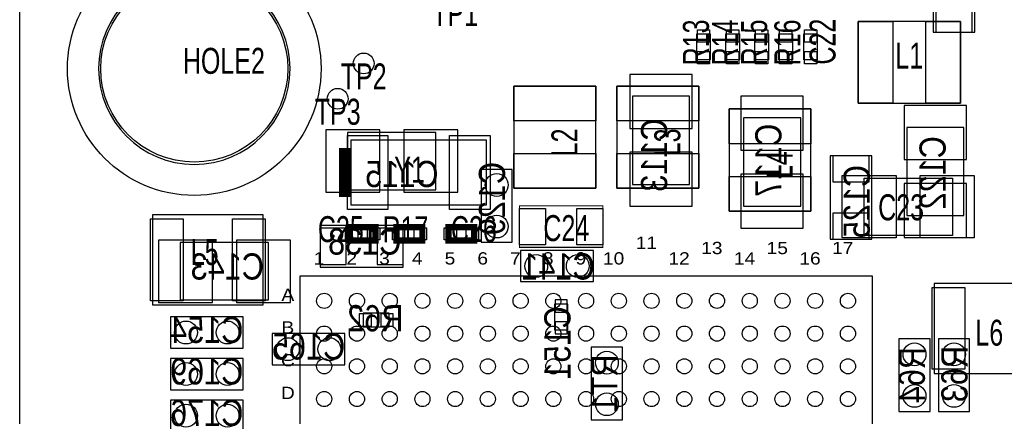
# Model space of a CAD drawing. Extents: x -75.3 to 6.7, y 91.5 to 147.4.
# Tile 3 of 11: x -75.3 to -51.2, y 123.1 to 132.8. Entities that reach past the tile are written whole.
import ezdxf
from ezdxf.enums import TextEntityAlignment as Align

# ---------------------------------------------------------------- set-up
doc = ezdxf.new("R2010")
doc.units = 0
for name, color, linetype in [('BG_OUTLINE', 1, 'CONTINUOUS'), ('PG_ASSEMBLY_BOTTOM', 2, 'CONTINUOUS'), ('PG_ASSEMBLY_TOP', 3, 'CONTINUOUS'), ('PIN_BOTTOM', 5, 'CONTINUOUS'), ('PIN_TOP', 4, 'CONTINUOUS'), ('RD_ASSEMBLY_BOTTOM', 6, 'CONTINUOUS'), ('RD_ASSEMBLY_TOP', 7, 'CONTINUOUS')]:
    doc.layers.add(name, color=color, linetype=linetype)

msp = doc.modelspace()

# ---------------------------------------------------------------- linework, layer by layer
at = {"layer": 'BG_OUTLINE'}
msp.add_lwpolyline([(-75.311, 91.51112), (-75.311, 139.799314), (-74.236072, 139.799314, 0.414214), (-73.511156, 140.52423, 0.414316), (-74.236072, 141.2494), (-75.311, 141.2494), (-75.311, 147.449286), (-32.811212, 147.449286), (-32.811212, 144.19707), (-32.811212, 143.841978, 0.414065), (-32.311086, 143.342106, 0.414065), (-31.81096, 143.841978), (-31.81096, 144.177004), (-31.81096, 147.449286), (6.688836, 147.449286), (6.688836, 146.345402), (6.688836, 141.2494), (5.613908, 141.2494, 0.414316), (4.888992, 140.52423, 0.414214), (5.613908, 139.799314), (6.68909, 139.799314), (6.68909, 91.51112)], format="xyb", close=True, dxfattribs=at)
at = {"layer": 'PG_ASSEMBLY_BOTTOM'}
for points in [[(-51.9684, 132.461), (-51.9684, 134.493), (-52.9844, 134.493), (-52.9844, 132.461)], [(-60.3377, 130.8989), (-60.3377, 128.7399), (-58.9407, 128.7399), (-58.9407, 130.8989)], [(-56.2229, 128.2065), (-56.2229, 130.3655), (-57.6199, 130.3655), (-57.6199, 128.2065)], [(-65.1383, 130.0099), (-67.2973, 130.0099), (-67.2973, 128.6129), (-65.1383, 128.6129)], [(-52.2351, 127.9779), (-52.2351, 130.1369), (-53.6321, 130.1369), (-53.6321, 127.9779)], [(-55.499, 129.4384), (-55.499, 127.4064), (-54.483, 127.4064), (-54.483, 129.4384)], [(-64.0334, 129.1082), (-64.0334, 127.3302), (-63.2714, 127.3302), (-63.2714, 129.1082)], [(-65.9384, 127.7366), (-67.9704, 127.7366), (-67.9704, 126.7206), (-65.9384, 126.7206)], [(-71.3867, 125.9205), (-69.2277, 125.9205), (-69.2277, 127.3175), (-71.3867, 127.3175)], [(-61.2902, 127.127), (-63.0682, 127.127), (-63.0682, 126.365), (-61.2902, 126.365)], [(-61.9125, 125.18644), (-61.9125, 125.81636), (-62.2427, 125.81636), (-62.2427, 125.18644)], [(-71.628, 124.7394), (-69.85, 124.7394), (-69.85, 125.5014), (-71.628, 125.5014)], [(-66.28384, 125.5903), (-66.91376, 125.5903), (-66.91376, 125.2601), (-66.28384, 125.2601)], [(-69.1388, 124.333), (-67.3608, 124.333), (-67.3608, 125.095), (-69.1388, 125.095)], [(-53.0606, 123.19), (-53.0606, 124.968), (-53.8226, 124.968), (-53.8226, 123.19)], [(-52.8574, 124.968), (-52.8574, 123.19), (-52.0954, 123.19), (-52.0954, 124.968)], [(-60.579, 122.9868), (-60.579, 124.7648), (-61.341, 124.7648), (-61.341, 122.9868)], [(-71.628, 123.7234), (-69.85, 123.7234), (-69.85, 124.4854), (-71.628, 124.4854)], [(-71.628, 122.7074), (-69.85, 122.7074), (-69.85, 123.4694), (-71.628, 123.4694)]]:
    msp.add_lwpolyline(points, close=True, dxfattribs=at)
at = {"layer": 'PG_ASSEMBLY_TOP'}
msp.add_lwpolyline([(-68.703444, 131.572, 1), (-73.384156, 131.572, 1)], format="xyb", close=True, dxfattribs=at)
for points in [[(-52.318666, 132.724398), (-54.818534, 132.724398), (-54.818534, 130.724402), (-52.318666, 130.724402)], [(-58.4327, 132.42036), (-58.4327, 131.79044), (-58.7629, 131.79044), (-58.7629, 132.42036)], [(-57.7215, 132.42036), (-57.7215, 131.79044), (-58.0517, 131.79044), (-58.0517, 132.42036)], [(-57.0103, 132.42036), (-57.0103, 131.79044), (-57.3405, 131.79044), (-57.3405, 132.42036)], [(-56.4261, 132.42036), (-56.4261, 131.79044), (-56.7563, 131.79044), (-56.7563, 132.42036)], [(-55.8165, 132.42036), (-55.8165, 131.79044), (-56.1467, 131.79044), (-56.1467, 132.42036)], [(-61.230002, 128.645666), (-61.230002, 131.145534), (-63.229998, 131.145534), (-63.229998, 128.645666)], [(-58.715402, 128.645666), (-58.715402, 131.145534), (-60.715398, 131.145534), (-60.715398, 128.645666)], [(-55.972202, 128.086866), (-55.972202, 130.586734), (-57.972198, 130.586734), (-57.972198, 128.086866)], [(-67.2084, 128.2319), (-67.2084, 129.8321), (-63.9064, 129.8321), (-63.9064, 128.2319)], [(-52.5145, 127.4953), (-54.6735, 127.4953), (-54.6735, 128.8923), (-52.5145, 128.8923)], [(-69.36359, 127.998474), (-72.06361, 127.998474), (-72.06361, 125.798326), (-69.36359, 125.798326)], [(-68.467986, 114.094514), (-54.468014, 114.094514), (-54.468014, 126.494286), (-68.467986, 126.494286)], [(-52.96281, 124.121926), (-50.26279, 124.121926), (-50.26279, 126.322074), (-52.96281, 126.322074)]]:
    msp.add_lwpolyline(points, close=True, dxfattribs=at)
at = {"layer": 'PG_ASSEMBLY_TOP', "const_width": 0.29972}
msp.add_lwpolyline([(-67.35826, 129.63144), (-67.35826, 128.43256)], dxfattribs=at)
at = {"layer": 'PG_ASSEMBLY_TOP'}
for points, const_width in [([(-63.0936, 128.2192), (-61.0616, 128.2192), (-61.0616, 127.2032), (-63.0936, 127.2032)], 0.0254), ([(-66.61404, 127.3683), (-67.24396, 127.3683), (-67.24396, 127.6985), (-66.61404, 127.6985)], 0.1524), ([(-65.47104, 127.3683), (-66.10096, 127.3683), (-66.10096, 127.6985), (-65.47104, 127.6985)], 0.1524), ([(-64.20104, 127.3683), (-64.83096, 127.3683), (-64.83096, 127.6985), (-64.20104, 127.6985)], 0.1524)]:
    msp.add_lwpolyline(points, close=True, dxfattribs=dict(at, const_width=const_width))
at = {"layer": 'PIN_BOTTOM'}
for points in [[(-52.0319, 133.096), (-52.9209, 133.096), (-52.9209, 132.461), (-52.0319, 132.461)], [(-58.8772, 130.1115), (-58.8772, 131.4323), (-60.4012, 131.4323), (-60.4012, 130.1115)], [(-57.6834, 130.8989), (-57.6834, 129.5781), (-56.1594, 129.5781), (-56.1594, 130.8989)], [(-53.6956, 130.6703), (-53.6956, 129.3495), (-52.1716, 129.3495), (-52.1716, 130.6703)], [(-67.8307, 128.5494), (-66.5099, 128.5494), (-66.5099, 130.0734), (-67.8307, 130.0734)], [(-65.9257, 128.5494), (-64.6049, 128.5494), (-64.6049, 130.0734), (-65.9257, 130.0734)], [(-58.8772, 128.2065), (-58.8772, 129.5273), (-60.4012, 129.5273), (-60.4012, 128.2065)], [(-55.4355, 128.8034), (-54.5465, 128.8034), (-54.5465, 129.4384), (-55.4355, 129.4384)], [(-57.6834, 128.9939), (-57.6834, 127.6731), (-56.1594, 127.6731), (-56.1594, 128.9939)], [(-53.6956, 128.7653), (-53.6956, 127.4445), (-52.1716, 127.4445), (-52.1716, 128.7653)], [(-55.4355, 127.4064), (-54.5465, 127.4064), (-54.5465, 128.0414), (-55.4355, 128.0414)], [(-67.9704, 127.6731), (-67.9704, 126.7841), (-67.3354, 126.7841), (-67.3354, 127.6731)], [(-66.5734, 127.6731), (-66.5734, 126.7841), (-65.9384, 126.7841), (-65.9384, 127.6731)], [(-70.5993, 127.381), (-71.9201, 127.381), (-71.9201, 125.857), (-70.5993, 125.857)], [(-68.6943, 127.381), (-70.0151, 127.381), (-70.0151, 125.857), (-68.6943, 125.857)], [(-62.227587, 125.618367), (-61.927613, 125.618367), (-61.927613, 125.918341), (-62.227587, 125.918341)], [(-66.71564, 125.275086), (-66.71564, 125.57506), (-67.015614, 125.57506), (-67.015614, 125.275086)], [(-66.181732, 125.275086), (-66.181732, 125.57506), (-66.481706, 125.57506), (-66.481706, 125.275086)], [(-62.227587, 125.084459), (-61.927613, 125.084459), (-61.927613, 125.384433), (-62.227587, 125.384433)]]:
    msp.add_lwpolyline(points, close=True, dxfattribs=at)
for centre, radius in [((-71.0438, 131.572), 3.0988), ((-66.9036, 131.699), 0.254), ((-67.5386, 130.8354), 0.254), ((-63.6524, 128.7272), 0.2794), ((-63.6524, 127.7112), 0.2794), ((-62.6872, 126.746), 0.2794), ((-61.6712, 126.746), 0.2794), ((-71.247, 125.1204), 0.2794), ((-70.231, 125.1204), 0.2794), ((-68.7578, 124.714), 0.2794), ((-67.7418, 124.714), 0.2794), ((-60.96, 124.3838), 0.2794), ((-53.4416, 124.587), 0.2794), ((-52.4764, 124.587), 0.2794), ((-71.247, 124.1044), 0.2794), ((-70.231, 124.1044), 0.2794), ((-53.4416, 123.571), 0.2794), ((-52.4764, 123.571), 0.2794), ((-60.96, 123.3678), 0.2794), ((-71.247, 123.0884), 0.2794), ((-70.231, 123.0884), 0.2794)]:
    msp.add_circle(centre, radius, dxfattribs=at)
at = {"layer": 'PIN_TOP'}
for points in [[(-54.818534, 132.724398), (-53.96865, 132.724398), (-53.96865, 130.724402), (-54.818534, 130.724402)], [(-53.16855, 132.724398), (-52.318666, 132.724398), (-52.318666, 130.724402), (-53.16855, 130.724402)], [(-58.747787, 132.522341), (-58.447813, 132.522341), (-58.447813, 132.222367), (-58.747787, 132.222367)], [(-58.036587, 132.522341), (-57.736613, 132.522341), (-57.736613, 132.222367), (-58.036587, 132.222367)], [(-57.325387, 132.522341), (-57.025413, 132.522341), (-57.025413, 132.222367), (-57.325387, 132.222367)], [(-56.741187, 132.522341), (-56.441213, 132.522341), (-56.441213, 132.222367), (-56.741187, 132.222367)], [(-56.131587, 132.522341), (-55.831613, 132.522341), (-55.831613, 132.222367), (-56.131587, 132.222367)], [(-58.747787, 131.988433), (-58.447813, 131.988433), (-58.447813, 131.688459), (-58.747787, 131.688459)], [(-58.036587, 131.988433), (-57.736613, 131.988433), (-57.736613, 131.688459), (-58.036587, 131.688459)], [(-57.325387, 131.988433), (-57.025413, 131.988433), (-57.025413, 131.688459), (-57.325387, 131.688459)], [(-56.741187, 131.988433), (-56.441213, 131.988433), (-56.441213, 131.688459), (-56.741187, 131.688459)], [(-56.131587, 131.988433), (-55.831613, 131.988433), (-55.831613, 131.688459), (-56.131587, 131.688459)], [(-61.230002, 131.145534), (-61.230002, 130.29565), (-63.229998, 130.29565), (-63.229998, 131.145534)], [(-58.715402, 131.145534), (-58.715402, 130.29565), (-60.715398, 130.29565), (-60.715398, 131.145534)], [(-55.972202, 130.586734), (-55.972202, 129.73685), (-57.972198, 129.73685), (-57.972198, 130.586734)], [(-67.30238, 128.1303), (-67.30238, 129.9337), (-66.31178, 129.9337), (-66.31178, 128.1303)], [(-64.80302, 128.1303), (-64.80302, 129.9337), (-63.81242, 129.9337), (-63.81242, 128.1303)], [(-61.230002, 129.49555), (-61.230002, 128.645666), (-63.229998, 128.645666), (-63.229998, 129.49555)], [(-58.715402, 129.49555), (-58.715402, 128.645666), (-60.715398, 128.645666), (-60.715398, 129.49555)], [(-55.972202, 128.93675), (-55.972202, 128.086866), (-57.972198, 128.086866), (-57.972198, 128.93675)], [(-55.2069, 128.9558), (-53.8861, 128.9558), (-53.8861, 127.4318), (-55.2069, 127.4318)], [(-53.3019, 128.9558), (-51.9811, 128.9558), (-51.9811, 127.4318), (-53.3019, 127.4318)], [(-62.4586, 128.1557), (-62.4586, 127.2667), (-63.0936, 127.2667), (-63.0936, 128.1557)], [(-61.0616, 128.1557), (-61.0616, 127.2667), (-61.6966, 127.2667), (-61.6966, 128.1557)], [(-72.113648, 125.898402), (-72.113648, 127.898398), (-71.313548, 127.898398), (-71.313548, 125.898402)], [(-70.113652, 125.898402), (-70.113652, 127.898398), (-69.313552, 127.898398), (-69.313552, 125.898402)], [(-67.045967, 127.683387), (-67.045967, 127.383413), (-67.345941, 127.383413), (-67.345941, 127.683387)], [(-66.512059, 127.683387), (-66.512059, 127.383413), (-66.812033, 127.383413), (-66.812033, 127.683387)], [(-65.902967, 127.683387), (-65.902967, 127.383413), (-66.202941, 127.383413), (-66.202941, 127.683387)], [(-65.369059, 127.683387), (-65.369059, 127.383413), (-65.669033, 127.383413), (-65.669033, 127.683387)], [(-64.632967, 127.683387), (-64.632967, 127.383413), (-64.932941, 127.383413), (-64.932941, 127.683387)], [(-64.099059, 127.683387), (-64.099059, 127.383413), (-64.399033, 127.383413), (-64.399033, 127.683387)], [(-52.212748, 126.221998), (-52.212748, 124.222002), (-53.012848, 124.222002), (-53.012848, 126.221998)]]:
    msp.add_lwpolyline(points, close=True, dxfattribs=at)
for centre, radius in [((-71.0438, 131.572), 2.286), ((-66.9036, 131.699), 0.254), ((-67.5386, 130.8354), 0.254), ((-67.868038, 125.894338), 0.185039), ((-67.067938, 125.894338), 0.185039), ((-66.268092, 125.894338), 0.185039), ((-65.467992, 125.894338), 0.185039), ((-64.667892, 125.894338), 0.185039), ((-63.868046, 125.894338), 0.185039), ((-63.067946, 125.894338), 0.185039), ((-62.2681, 125.894338), 0.185039), ((-61.468, 125.894338), 0.185039), ((-60.6679, 125.894338), 0.185039), ((-59.868054, 125.894338), 0.185039), ((-59.067954, 125.894338), 0.185039), ((-58.268108, 125.894338), 0.185039), ((-57.468008, 125.894338), 0.185039), ((-56.667908, 125.894338), 0.185039), ((-55.868062, 125.894338), 0.185039), ((-55.067962, 125.894338), 0.185039), ((-67.868038, 125.094492), 0.185039), ((-67.067938, 125.094492), 0.185039), ((-66.268092, 125.094492), 0.185039), ((-65.467992, 125.094492), 0.185039), ((-64.667892, 125.094492), 0.185039), ((-63.868046, 125.094492), 0.185039), ((-63.067946, 125.094492), 0.185039), ((-62.2681, 125.094492), 0.185039), ((-61.468, 125.094492), 0.185039), ((-60.6679, 125.094492), 0.185039), ((-59.868054, 125.094492), 0.185039), ((-59.067954, 125.094492), 0.185039), ((-58.268108, 125.094492), 0.185039), ((-57.468008, 125.094492), 0.185039), ((-56.667908, 125.094492), 0.185039), ((-55.868062, 125.094492), 0.185039), ((-55.067962, 125.094492), 0.185039), ((-67.868038, 124.294392), 0.185039), ((-67.067938, 124.294392), 0.185039), ((-66.268092, 124.294392), 0.185039), ((-65.467992, 124.294392), 0.185039), ((-64.667892, 124.294392), 0.185039), ((-63.868046, 124.294392), 0.185039), ((-63.067946, 124.294392), 0.185039), ((-62.2681, 124.294392), 0.185039), ((-61.468, 124.294392), 0.185039), ((-60.6679, 124.294392), 0.185039), ((-59.868054, 124.294392), 0.185039), ((-59.067954, 124.294392), 0.185039), ((-58.268108, 124.294392), 0.185039), ((-57.468008, 124.294392), 0.185039), ((-56.667908, 124.294392), 0.185039), ((-55.868062, 124.294392), 0.185039), ((-55.067962, 124.294392), 0.185039), ((-67.868038, 123.494292), 0.185039), ((-67.067938, 123.494292), 0.185039), ((-66.268092, 123.494292), 0.185039), ((-65.467992, 123.494292), 0.185039), ((-64.667892, 123.494292), 0.185039), ((-63.868046, 123.494292), 0.185039), ((-63.067946, 123.494292), 0.185039), ((-62.2681, 123.494292), 0.185039), ((-61.468, 123.494292), 0.185039), ((-60.6679, 123.494292), 0.185039), ((-59.868054, 123.494292), 0.185039), ((-59.067954, 123.494292), 0.185039), ((-58.268108, 123.494292), 0.185039), ((-57.468008, 123.494292), 0.185039), ((-56.667908, 123.494292), 0.185039), ((-55.868062, 123.494292), 0.185039), ((-55.067962, 123.494292), 0.185039)]:
    msp.add_circle(centre, radius, dxfattribs=at)

# ---------------------------------------------------------------- texts
at = {"layer": 'PG_ASSEMBLY_TOP', "width": 1.166808}
for s, p in [('11', (-59.995054, 127.164338)), ('13', (-58.395108, 127.037338)), ('15', (-56.794908, 127.037338)), ('17', (-55.194962, 127.037338)), ('1', (-67.995038, 126.783338)), ('2', (-67.194938, 126.783338)), ('3', (-66.395092, 126.783338)), ('4', (-65.594992, 126.783338)), ('5', (-64.794892, 126.783338)), ('6', (-63.995046, 126.783338)), ('7', (-63.194946, 126.783338)), ('8', (-62.3951, 126.783338)), ('9', (-61.595, 126.783338)), ('10', (-60.7949, 126.783338)), ('12', (-59.194954, 126.783338)), ('14', (-57.595008, 126.783338)), ('16', (-55.995062, 126.783338)), ('A', (-68.757038, 125.894338)), ('B', (-68.757038, 125.094492)), ('C', (-68.757038, 124.294392)), ('D', (-68.757038, 123.494292))]:
    msp.add_text(s, height=0.299974, dxfattribs=at).set_placement(p, align=Align.CENTER)
at = {"layer": 'RD_ASSEMBLY_BOTTOM', "text_generation_flag": 2, "width": 0.875}
for s, p in [('C113', (-59.4868, 130.3528)), ('C117', (-56.6928, 130.2258)), ('C122', (-52.6796, 129.921))]:
    msp.add_text(s, height=0.64008, rotation=90, dxfattribs=at).set_placement(p)
for s, p in [('C115', (-65.0748, 128.6764)), ('C143', (-69.342, 126.4158))]:
    msp.add_text(s, height=0.64008, dxfattribs=at).set_placement(p)
for s, p in [('C129', (-63.4492, 128.397)), ('C125', (-54.5338, 128.3208)), ('C151', (-61.849, 124.8664)), ('R64', (-53.1876, 124.079)), ('R63', (-52.1462, 124.1044)), ('RT1', (-60.706, 123.8758))]:
    msp.add_text(s, height=0.64008, rotation=90, dxfattribs=at).set_placement(p, align=Align.CENTER)
for s, p in [('C138', (-66.8782, 127.0254)), ('C141', (-62.1538, 126.4158)), ('R62', (-66.618866, 125.150118)), ('C154', (-70.739, 124.8664)), ('C165', (-68.2498, 124.46)), ('C169', (-70.739, 123.8504)), ('C176', (-70.739, 122.8344))]:
    msp.add_text(s, height=0.64008, dxfattribs=at).set_placement(p, align=Align.CENTER)
at = {"layer": 'RD_ASSEMBLY_TOP', "width": 0.72}
for s, p in [('TP1', (-64.6684, 132.6134)), ('L1', (-53.5686, 131.572)), ('TP2', (-66.9036, 131.064)), ('TP3', (-67.5386, 130.2004)), ('C25', (-67.4624, 127.3302)), ('R17', (-65.882266, 127.325882)), ('C26', (-64.2112, 127.3302)), ('C24', (-61.9506, 127.3556)), ('L5', (-70.7898, 126.7714)), ('L6', (-51.6128, 124.798582))]:
    msp.add_text(s, height=0.635, dxfattribs=at).set_placement(p, align=Align.CENTER)
for s, p in [('R13', (-58.466482, 132.212334)), ('R14', (-57.755282, 132.212334)), ('R15', (-57.044082, 132.212334)), ('R16', (-56.231282, 132.212334)), ('C22', (-55.372, 132.2324)), ('L2', (-61.679582, 129.7686)), ('L3', (-59.164982, 129.7686)), ('L4', (-56.421782, 129.2098))]:
    msp.add_text(s, height=0.635, rotation=90, dxfattribs=at).set_placement(p, align=Align.CENTER)
for s, p in [('HOLE2', (-71.3232, 131.445)), ('Y1', (-66.15684, 128.78308)), ('C23', (-54.3306, 127.8636))]:
    msp.add_text(s, height=0.635, dxfattribs=at).set_placement(p)

doc.saveas('drawing.dxf')
